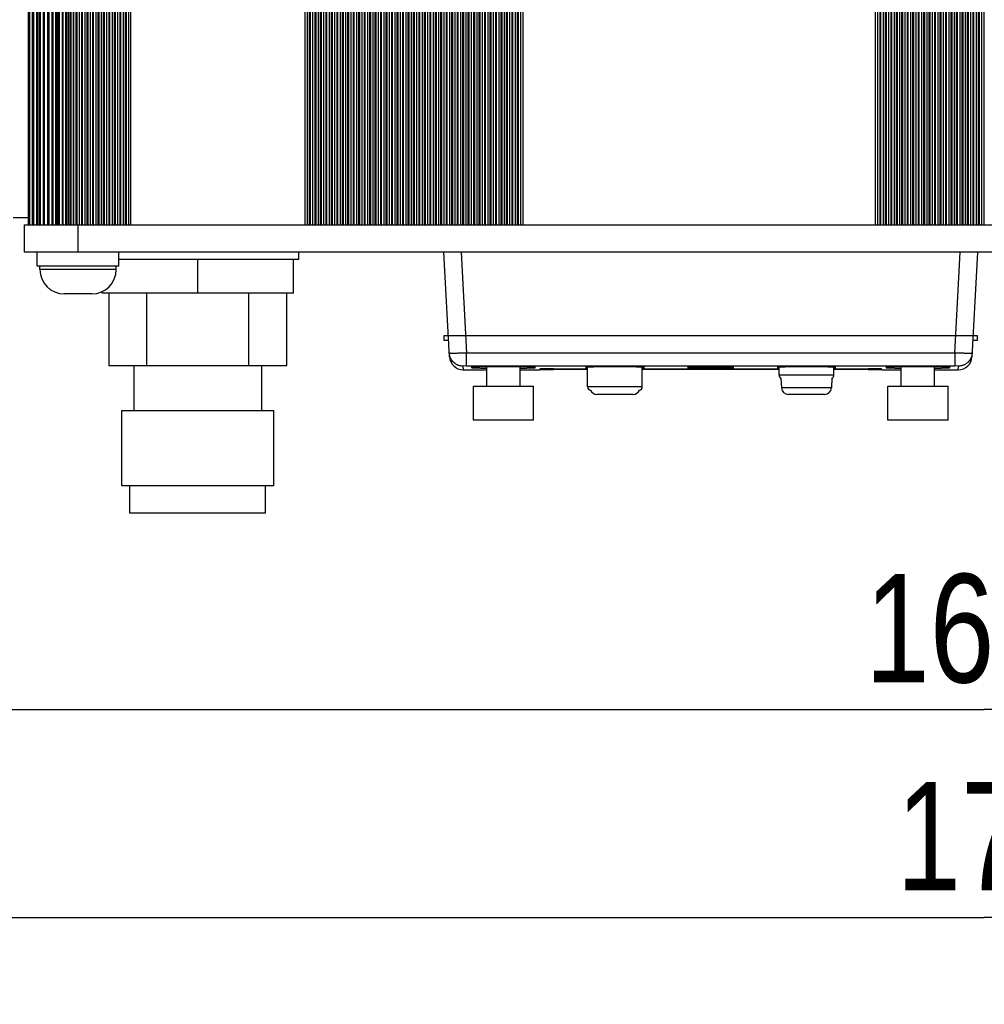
# Model space of a CAD drawing. Header units: inches. Extents: x 0 to 17, y 0 to 11.
# Tile 3 of 40: x 2.4 to 3.8, y 4.7 to 6.1. Entities that reach past the tile are written whole.
import ezdxf

# ---------------------------------------------------------------- set-up
doc = ezdxf.new("R2010")
doc.units = ezdxf.units.IN
doc.header["$LTSCALE"] = 0.935
doc.header["$MEASUREMENT"] = 0
doc.layers.get('0').update_dxf_attribs({"linetype": 'CONTINUOUS'})
doc.styles.get("Standard").update_dxf_attribs({"font": 'txt', "width": 0.8})
doc.dimstyles.new('DIMSTYLE_1', dxfattribs={"dimtxt": 0.15625, "dimasz": 0.1875, "dimexe": 0.125, "dimexo": 0.0625, "dimgap": 0.039062, "dimtad": 0, "dimtih": 1, "dimtoh": 1, "dimlfac": 2, "dimzin": 4, "dimdsep": 46, "dimtxsty": 'Standard', "dimblk": '_FILLED', "dimblk1": '_FILLED', "dimblk2": '_FILLED', "dimcen": 0.09, "dimazin": 1, "dimtfac": 1, "dimtofl": 0, "dimtmove": 0, "dimatfit": 3, "dimldrblk": '_FILLED', "dimfxl": 1, "dimtolj": 1, "dimtzin": 4, "dimarcsym": 0})

# ---------------------------------------------------------------- blocks, each defined once
blk = doc.blocks.new('_FILLED')
at = {"color": 0, "linetype": 'ByBlock'}
blk.add_solid([(0, 0), (-1, 0.1667), (-1, -0.1667)], dxfattribs=at)
blk = doc.blocks.new('*D3')
at = {"color": 7, "linetype": 'Continuous', "transparency": 16777216}
for p, q in [((2.3229, 7.859), (0.6052, 7.859)), ((0.7302, 7.859), (0.7302, 6.8256)), ((0.7302, 5.7921), (0.7302, 6.8256)), ((2.3229, 5.7921), (0.6052, 5.7921))]:
    blk.add_line(p, q, dxfattribs=at)
at = {"color": 7, "linetype": 'Continuous', "transparency": 16777216, "xscale": 0.1875, "yscale": 0.1875, "zscale": 0.1875}
for p, rotation in [((0.7302, 7.859), 90), ((0.7302, 5.7921), 270)]:
    blk.add_blockref('_FILLED', p, dxfattribs=dict(at, rotation=rotation))
at = {"color": 7, "linetype": 'Continuous', "transparency": 16777216, "insert": (0.5349, 6.8424), "char_height": 0.15625, "width": 0.375, "attachment_point": 2, "rotation": 90, "line_spacing_factor": 0.9}
blk.add_mtext('105', dxfattribs=at)
blk = doc.blocks.new('*D6')
at = {"color": 7, "linetype": 'Continuous', "transparency": 16777216}
for p, q in [((2.0705, 5.7788), (2.0705, 4.7091)), ((5.4642, 5.7788), (5.4642, 4.7091)), ((2.0705, 4.8341), (3.7673, 4.8341)), ((5.4642, 4.8341), (3.7673, 4.8341))]:
    blk.add_line(p, q, dxfattribs=at)
at = {"color": 7, "linetype": 'Continuous', "transparency": 16777216, "xscale": 0.1875, "yscale": 0.1875, "zscale": 0.1875, "rotation": 180}
blk.add_blockref('_FILLED', (2.0705, 4.8341), dxfattribs=at)
at = {"color": 7, "linetype": 'Continuous', "transparency": 16777216, "xscale": 0.1875, "yscale": 0.1875, "zscale": 0.1875}
blk.add_blockref('_FILLED', (5.4642, 4.8341), dxfattribs=at)
at = {"color": 7, "linetype": 'Continuous', "transparency": 16777216, "insert": (3.8499, 5.0294), "char_height": 0.15625, "width": 0.625, "attachment_point": 2, "line_spacing_factor": 0.9}
blk.add_mtext('172.4', dxfattribs=at)
blk = doc.blocks.new('*D7')
at = {"color": 7, "linetype": 'Continuous', "transparency": 16777216}
for p, q in [((2.1492, 5.9875), (2.1492, 5.0085)), ((5.3854, 5.9875), (5.3854, 5.0085)), ((2.1492, 5.1335), (3.7673, 5.1335)), ((5.3854, 5.1335), (3.7673, 5.1335))]:
    blk.add_line(p, q, dxfattribs=at)
at = {"color": 7, "linetype": 'Continuous', "transparency": 16777216, "xscale": 0.1875, "yscale": 0.1875, "zscale": 0.1875, "rotation": 180}
blk.add_blockref('_FILLED', (2.1492, 5.1335), dxfattribs=at)
at = {"color": 7, "linetype": 'Continuous', "transparency": 16777216, "xscale": 0.1875, "yscale": 0.1875, "zscale": 0.1875}
blk.add_blockref('_FILLED', (5.3854, 5.1335), dxfattribs=at)
at = {"color": 7, "linetype": 'Continuous', "transparency": 16777216, "insert": (3.805, 5.3288), "char_height": 0.15625, "width": 0.625, "attachment_point": 2, "line_spacing_factor": 0.9}
blk.add_mtext('164.4', dxfattribs=at)

msp = doc.modelspace()

# ---------------------------------------------------------------- linework, layer by layer
at = {"color": 7, "linetype": 'Continuous'}
for p, q in [((2.39135, 7.81966), (2.39135, 5.83147)), ((2.39297, 7.81966), (2.39297, 5.83147)), ((2.39305, 5.83147), (2.39305, 7.81966)), ((2.39323, 7.81966), (2.39323, 5.83147)), ((2.39747, 5.83147), (2.39747, 7.81966)), ((2.39836, 7.81966), (2.39836, 5.83147)), ((2.39873, 5.83147), (2.39873, 7.81966)), ((2.39908, 7.81966), (2.39908, 5.83147)), ((2.40383, 5.83147), (2.40383, 7.81966)), ((2.40491, 7.81966), (2.40491, 5.83147)), ((2.40722, 7.81966), (2.40722, 5.83147)), ((2.40806, 5.83147), (2.40806, 7.81966)), ((2.40857, 7.81966), (2.40857, 5.83147)), ((2.41356, 5.83147), (2.41356, 7.81966)), ((2.41448, 7.81966), (2.41448, 5.83147)), ((2.41907, 7.81966), (2.41907, 5.83147)), ((2.42052, 5.83147), (2.42052, 7.81966)), ((2.42116, 7.81966), (2.42116, 5.83147)), ((2.42611, 5.83147), (2.42611, 7.81966)), ((2.42682, 7.81966), (2.42682, 5.83147)), ((2.43144, 5.83147), (2.43144, 7.81966)), ((2.43238, 7.81966), (2.43238, 5.83147)), ((2.43322, 7.81966), (2.43322, 5.83147)), ((2.43541, 5.83147), (2.43541, 7.81966)), ((2.43613, 7.81966), (2.43613, 5.83147)), ((2.44076, 5.83147), (2.44076, 7.81966)), ((2.44122, 7.81966), (2.44122, 5.83147)), ((2.44548, 5.83147), (2.44548, 7.81966)), ((2.44651, 7.81966), (2.44651, 5.83147)), ((2.44886, 7.81966), (2.44886, 5.83147)), ((2.45187, 5.83147), (2.45187, 7.81966)), ((2.45265, 7.81966), (2.45265, 5.83147)), ((2.45669, 5.83147), (2.45669, 7.81966)), ((2.45687, 7.81966), (2.45687, 5.83147)), ((2.46052, 5.83147), (2.46052, 7.81966)), ((2.46148, 7.81966), (2.46148, 5.83147)), ((2.46493, 7.81966), (2.46493, 5.83147)), ((2.46847, 5.83147), (2.46847, 7.81966)), ((2.46926, 7.81966), (2.46926, 5.83147)), ((2.4728, 7.81966), (2.4728, 5.83147)), ((2.47635, 5.83147), (2.47635, 7.81966)), ((2.47713, 7.81966), (2.47713, 5.83147)), ((2.48068, 7.81966), (2.48068, 5.83147)), ((2.48422, 5.83147), (2.48422, 7.81966)), ((2.48501, 7.81966), (2.48501, 5.83147)), ((2.48855, 7.81966), (2.48855, 5.83147)), ((2.49209, 5.83147), (2.49209, 7.81966)), ((2.49288, 7.81966), (2.49288, 5.83147)), ((2.49642, 7.81966), (2.49642, 5.83147)), ((2.49997, 5.83147), (2.49997, 7.81966)), ((2.50076, 7.81966), (2.50076, 5.83147)), ((2.5043, 7.81966), (2.5043, 5.83147)), ((2.50784, 5.83147), (2.50784, 7.81966)), ((2.50863, 7.81966), (2.50863, 5.83147)), ((2.51217, 7.81966), (2.51217, 5.83147)), ((2.51572, 5.83147), (2.51572, 7.81966)), ((2.5165, 7.81966), (2.5165, 5.83147)), ((2.52005, 7.81966), (2.52005, 5.83147)), ((2.52359, 5.83147), (2.52359, 7.81966)), ((2.52438, 7.81966), (2.52438, 5.83147)), ((2.52792, 7.81966), (2.52792, 5.83147)), ((2.53146, 5.83147), (2.53146, 7.81966)), ((2.53225, 7.81966), (2.53225, 5.83147)), ((2.53579, 7.81966), (2.53579, 5.83147)), ((2.53934, 5.83147), (2.53934, 7.81966)), ((2.78938, 7.81966), (2.78938, 5.83147)), ((2.79292, 7.81966), (2.79292, 5.83147)), ((2.79647, 5.83147), (2.79647, 7.81966)), ((2.79725, 7.81966), (2.79725, 5.83147)), ((2.8008, 7.81966), (2.8008, 5.83147)), ((2.80434, 5.83147), (2.80434, 7.81966)), ((2.80513, 7.81966), (2.80513, 5.83147)), ((2.80867, 7.81966), (2.80867, 5.83147)), ((2.81222, 5.83147), (2.81222, 7.81966)), ((2.813, 7.81966), (2.813, 5.83147)), ((2.81655, 7.81966), (2.81655, 5.83147)), ((2.82009, 5.83147), (2.82009, 7.81966)), ((2.82088, 7.81966), (2.82088, 5.83147)), ((2.82442, 7.81966), (2.82442, 5.83147)), ((2.82796, 5.83147), (2.82796, 7.81966)), ((2.82875, 7.81966), (2.82875, 5.83147)), ((2.83229, 7.81966), (2.83229, 5.83147)), ((2.83584, 5.83147), (2.83584, 7.81966)), ((2.83662, 7.81966), (2.83662, 5.83147)), ((2.84017, 7.81966), (2.84017, 5.83147)), ((2.84371, 5.83147), (2.84371, 7.81966)), ((2.8445, 7.81966), (2.8445, 5.83147)), ((2.84804, 7.81966), (2.84804, 5.83147)), ((2.85159, 5.83147), (2.85159, 7.81966)), ((2.85237, 7.81966), (2.85237, 5.83147)), ((2.85592, 7.81966), (2.85592, 5.83147)), ((2.85946, 5.83147), (2.85946, 7.81966)), ((2.86025, 7.81966), (2.86025, 5.83147)), ((2.86379, 7.81966), (2.86379, 5.83147)), ((2.86733, 5.83147), (2.86733, 7.81966)), ((2.86812, 7.81966), (2.86812, 5.83147)), ((2.87166, 7.81966), (2.87166, 5.83147)), ((2.87521, 5.83147), (2.87521, 7.81966)), ((2.87599, 7.81966), (2.87599, 5.83147)), ((2.87954, 7.81966), (2.87954, 5.83147)), ((2.88308, 5.83147), (2.88308, 7.81966)), ((2.88387, 7.81966), (2.88387, 5.83147)), ((2.88741, 7.81966), (2.88741, 5.83147)), ((2.89096, 5.83147), (2.89096, 7.81966)), ((2.89174, 7.81966), (2.89174, 5.83147)), ((2.89529, 7.81966), (2.89529, 5.83147)), ((2.89883, 5.83147), (2.89883, 7.81966)), ((2.89962, 7.81966), (2.89962, 5.83147)), ((2.90316, 7.81966), (2.90316, 5.83147)), ((2.9067, 5.83147), (2.9067, 7.81966)), ((2.90749, 7.81966), (2.90749, 5.83147)), ((2.91103, 7.81966), (2.91103, 5.83147)), ((2.91458, 5.83147), (2.91458, 7.81966)), ((2.91536, 7.81966), (2.91536, 5.83147)), ((2.91891, 7.81966), (2.91891, 5.83147)), ((2.92245, 5.83147), (2.92245, 7.81966)), ((2.92324, 7.81966), (2.92324, 5.83147)), ((2.92678, 7.81966), (2.92678, 5.83147)), ((2.93033, 5.83147), (2.93033, 7.81966)), ((2.93111, 7.81966), (2.93111, 5.83147)), ((2.93466, 7.81966), (2.93466, 5.83147)), ((2.9382, 5.83147), (2.9382, 7.81966)), ((2.93899, 7.81966), (2.93899, 5.83147)), ((2.94253, 7.81966), (2.94253, 5.83147)), ((2.94607, 5.83147), (2.94607, 7.81966)), ((2.94686, 7.81966), (2.94686, 5.83147)), ((2.9504, 7.81966), (2.9504, 5.83147)), ((2.95395, 5.83147), (2.95395, 7.81966)), ((2.95473, 7.81966), (2.95473, 5.83147)), ((2.95828, 7.81966), (2.95828, 5.83147)), ((2.96182, 5.83147), (2.96182, 7.81966)), ((2.96261, 7.81966), (2.96261, 5.83147)), ((2.96615, 7.81966), (2.96615, 5.83147)), ((2.9697, 5.83147), (2.9697, 7.81966)), ((2.97048, 7.81966), (2.97048, 5.83147)), ((2.97403, 7.81966), (2.97403, 5.83147)), ((2.97757, 5.83147), (2.97757, 7.81966)), ((2.97836, 7.81966), (2.97836, 5.83147)), ((2.9819, 7.81966), (2.9819, 5.83147)), ((2.98544, 5.83147), (2.98544, 7.81966)), ((2.98623, 7.81966), (2.98623, 5.83147)), ((2.98977, 7.81966), (2.98977, 5.83147)), ((2.99332, 5.83147), (2.99332, 7.81966)), ((2.9941, 7.81966), (2.9941, 5.83147)), ((2.99765, 7.81966), (2.99765, 5.83147)), ((3.00119, 5.83147), (3.00119, 7.81966)), ((3.00198, 7.81966), (3.00198, 5.83147)), ((3.00552, 7.81966), (3.00552, 5.83147)), ((3.00907, 5.83147), (3.00907, 7.81966)), ((3.00985, 7.81966), (3.00985, 5.83147)), ((3.0134, 7.81966), (3.0134, 5.83147)), ((3.01694, 5.83147), (3.01694, 7.81966)), ((3.01773, 7.81966), (3.01773, 5.83147)), ((3.02127, 7.81966), (3.02127, 5.83147)), ((3.02481, 5.83147), (3.02481, 7.81966)), ((3.0256, 7.81966), (3.0256, 5.83147)), ((3.02914, 7.81966), (3.02914, 5.83147)), ((3.03269, 5.83147), (3.03269, 7.81966)), ((3.03347, 7.81966), (3.03347, 5.83147)), ((3.03702, 7.81966), (3.03702, 5.83147)), ((3.04056, 5.83147), (3.04056, 7.81966)), ((3.04135, 7.81966), (3.04135, 5.83147)), ((3.04489, 7.81966), (3.04489, 5.83147)), ((3.04844, 5.83147), (3.04844, 7.81966)), ((3.04922, 7.81966), (3.04922, 5.83147)), ((3.05277, 7.81966), (3.05277, 5.83147)), ((3.05631, 5.83147), (3.05631, 7.81966)), ((3.0571, 7.81966), (3.0571, 5.83147)), ((3.06064, 7.81966), (3.06064, 5.83147)), ((3.06418, 5.83147), (3.06418, 7.81966)), ((3.06497, 7.81966), (3.06497, 5.83147)), ((3.06851, 7.81966), (3.06851, 5.83147)), ((3.07206, 5.83147), (3.07206, 7.81966)), ((3.07285, 7.81966), (3.07285, 5.83147)), ((3.07639, 7.81966), (3.07639, 5.83147)), ((3.07993, 5.83147), (3.07993, 7.81966)), ((3.08072, 7.81966), (3.08072, 5.83147)), ((3.08426, 7.81966), (3.08426, 5.83147)), ((3.08781, 5.83147), (3.08781, 7.81966)), ((3.08859, 7.81966), (3.08859, 5.83147)), ((3.09214, 7.81966), (3.09214, 5.83147)), ((3.09568, 5.83147), (3.09568, 7.81966)), ((3.09647, 7.81966), (3.09647, 5.83147)), ((3.10001, 7.81966), (3.10001, 5.83147)), ((3.10355, 5.83147), (3.10355, 7.81966)), ((3.61025, 7.81966), (3.61025, 5.83147)), ((3.61379, 7.81966), (3.61379, 5.83147)), ((3.61733, 5.83147), (3.61733, 7.81966)), ((3.61812, 7.81966), (3.61812, 5.83147)), ((3.62166, 7.81966), (3.62166, 5.83147)), ((3.62521, 5.83147), (3.62521, 7.81966)), ((3.62599, 7.81966), (3.62599, 5.83147)), ((3.62954, 7.81966), (3.62954, 5.83147)), ((3.63308, 5.83147), (3.63308, 7.81966)), ((3.63387, 7.81966), (3.63387, 5.83147)), ((3.63741, 7.81966), (3.63741, 5.83147)), ((3.64096, 5.83147), (3.64096, 7.81966)), ((3.64174, 7.81966), (3.64174, 5.83147)), ((3.64529, 7.81966), (3.64529, 5.83147)), ((3.64883, 5.83147), (3.64883, 7.81966)), ((3.64962, 7.81966), (3.64962, 5.83147)), ((3.65316, 7.81966), (3.65316, 5.83147)), ((3.6567, 5.83147), (3.6567, 7.81966)), ((3.65749, 7.81966), (3.65749, 5.83147)), ((3.66103, 7.81966), (3.66103, 5.83147)), ((3.66458, 5.83147), (3.66458, 7.81966)), ((3.66536, 7.81966), (3.66536, 5.83147)), ((3.66891, 7.81966), (3.66891, 5.83147)), ((3.67245, 5.83147), (3.67245, 7.81966)), ((3.67324, 7.81966), (3.67324, 5.83147)), ((3.67678, 7.81966), (3.67678, 5.83147)), ((3.68033, 5.83147), (3.68033, 7.81966)), ((3.68111, 7.81966), (3.68111, 5.83147)), ((3.68466, 7.81966), (3.68466, 5.83147)), ((3.6882, 5.83147), (3.6882, 7.81966)), ((3.68899, 7.81966), (3.68899, 5.83147)), ((3.69253, 7.81966), (3.69253, 5.83147)), ((3.69607, 5.83147), (3.69607, 7.81966)), ((3.69686, 7.81966), (3.69686, 5.83147)), ((3.7004, 7.81966), (3.7004, 5.83147)), ((3.70395, 5.83147), (3.70395, 7.81966)), ((3.70473, 7.81966), (3.70473, 5.83147)), ((3.70828, 7.81966), (3.70828, 5.83147)), ((3.71182, 5.83147), (3.71182, 7.81966)), ((3.71261, 7.81966), (3.71261, 5.83147)), ((3.71615, 7.81966), (3.71615, 5.83147)), ((3.7197, 5.83147), (3.7197, 7.81966)), ((3.72048, 7.81966), (3.72048, 5.83147)), ((3.72403, 7.81966), (3.72403, 5.83147)), ((3.72757, 5.83147), (3.72757, 7.81966)), ((3.72836, 7.81966), (3.72836, 5.83147)), ((3.7319, 7.81966), (3.7319, 5.83147)), ((3.73544, 5.83147), (3.73544, 7.81966)), ((3.73623, 7.81966), (3.73623, 5.83147)), ((3.73977, 7.81966), (3.73977, 5.83147)), ((3.74332, 5.83147), (3.74332, 7.81966)), ((3.7441, 7.81966), (3.7441, 5.83147)), ((3.74765, 7.81966), (3.74765, 5.83147)), ((3.75119, 5.83147), (3.75119, 7.81966)), ((3.75198, 7.81966), (3.75198, 5.83147)), ((3.75552, 7.81966), (3.75552, 5.83147)), ((3.75907, 5.83147), (3.75907, 7.81966)), ((3.75985, 7.81966), (3.75985, 5.83147)), ((3.7634, 7.81966), (3.7634, 5.83147)), ((3.76694, 5.83147), (3.76694, 7.81966)), ((2.39135, 5.84132), (2.3697, 5.84132)), ((2.38544, 5.83147), (2.38544, 5.7921)), ((2.38544, 5.83147), (5.14922, 5.83147)), ((2.4632, 5.7921), (2.4632, 5.83147)), ((5.14922, 5.7921), (2.38544, 5.7921)), ((2.40454, 5.7721), (2.40454, 5.7921)), ((2.52186, 5.7721), (2.52186, 5.7921)), ((2.78113, 5.7821), (2.78113, 5.7921)), ((2.99767, 5.64147), (2.98977, 5.7921)), ((3.01474, 5.7921), (3.02235, 5.64686)), ((3.72491, 5.64686), (3.73252, 5.7921)), ((3.75749, 5.7921), (3.7496, 5.64147)), ((2.52186, 5.7721), (2.40454, 5.7721)), ((2.40833, 5.7671), (2.40833, 5.7721)), ((2.51807, 5.7671), (2.51807, 5.7721)), ((2.52186, 5.7821), (2.78113, 5.7821)), ((2.63544, 5.73289), (2.63544, 5.7821)), ((2.77324, 5.73289), (2.77324, 5.7821)), ((2.51807, 5.7671), (2.40833, 5.7671)), ((2.48307, 5.7321), (2.44333, 5.7321)), ((2.49765, 5.73289), (2.49765, 5.73543)), ((2.77324, 5.73289), (2.49765, 5.73289)), ((2.50729, 5.73289), (2.50729, 5.62891)), ((2.56232, 5.62891), (2.56232, 5.73289)), ((2.70857, 5.73289), (2.70857, 5.62891)), ((2.7636, 5.62891), (2.7636, 5.73289)), ((3.75749, 5.67153), (2.98977, 5.67153)), ((2.98977, 5.67153), (2.98977, 5.66531)), ((3.75749, 5.66531), (3.75749, 5.67153)), ((2.98977, 5.66531), (2.99642, 5.66531)), ((3.75085, 5.66531), (3.75749, 5.66531)), ((2.99799, 5.64284), (2.99739, 5.6467)), ((2.99833, 5.64165), (2.99799, 5.64284)), ((3.72491, 5.64686), (3.02235, 5.64686)), ((3.02235, 5.62821), (3.02235, 5.64686)), ((3.72491, 5.64686), (3.72491, 5.62821)), ((3.74928, 5.64284), (3.74899, 5.64182)), ((3.74987, 5.6467), (3.74928, 5.64284)), ((2.50729, 5.62891), (2.7636, 5.62891)), ((2.54349, 5.62891), (2.54349, 5.56395)), ((2.7274, 5.62891), (2.7274, 5.56395)), ((3.02235, 5.62821), (3.01705, 5.62805)), ((3.01705, 5.62805), (3.01733, 5.62281)), ((3.01733, 5.62281), (3.05149, 5.62281)), ((3.02235, 5.62821), (3.72491, 5.62821)), ((3.05149, 5.59939), (3.05149, 5.62701)), ((3.09932, 5.59939), (3.09932, 5.62701)), ((3.09932, 5.62281), (3.12757, 5.62281)), ((3.12824, 5.62393), (3.12757, 5.62386)), ((3.12757, 5.62386), (3.12757, 5.62281)), ((3.12757, 5.62314), (3.12824, 5.62318)), ((3.14725, 5.62414), (3.12824, 5.62393)), ((3.12824, 5.62318), (3.14725, 5.62331)), ((3.14725, 5.62414), (3.19647, 5.62414)), ((3.14725, 5.62331), (3.14725, 5.62414)), ((3.19647, 5.62331), (3.14725, 5.62331)), ((3.19351, 5.62603), (3.19624, 5.62569)), ((3.19647, 5.59828), (3.19647, 5.62638)), ((3.27521, 5.59828), (3.27521, 5.62638)), ((3.27521, 5.62414), (3.47206, 5.62414)), ((3.47206, 5.62331), (3.27521, 5.62331)), ((3.27545, 5.62569), (3.27816, 5.62603)), ((3.34403, 5.6264), (3.34017, 5.62603)), ((3.34017, 5.62603), (3.34397, 5.62568)), ((3.3441, 5.62602), (3.3441, 5.6264)), ((3.40316, 5.62602), (3.40316, 5.6264)), ((3.40324, 5.62567), (3.4071, 5.62603)), ((3.4071, 5.62603), (3.40329, 5.6264)), ((3.4691, 5.62603), (3.47183, 5.62569)), ((3.47206, 5.61501), (3.47206, 5.62638)), ((3.5508, 5.61501), (3.47206, 5.61501)), ((3.5508, 5.61501), (3.5508, 5.62638)), ((3.5508, 5.62414), (3.60001, 5.62414)), ((3.60001, 5.62331), (3.5508, 5.62331)), ((3.55104, 5.62569), (3.55375, 5.62603)), ((3.60001, 5.62414), (3.60001, 5.62331)), ((3.61902, 5.62393), (3.60001, 5.62414)), ((3.60001, 5.62331), (3.61902, 5.62318)), ((3.6197, 5.62386), (3.61902, 5.62393)), ((3.61902, 5.62318), (3.6197, 5.62314)), ((3.6197, 5.62281), (3.6197, 5.62386)), ((3.6197, 5.62281), (3.64794, 5.62281)), ((3.64794, 5.59939), (3.64794, 5.62701)), ((3.69578, 5.59939), (3.69578, 5.62701)), ((3.69578, 5.62281), (3.72994, 5.62281)), ((3.73021, 5.62805), (3.72491, 5.62821)), ((3.72994, 5.62281), (3.73021, 5.62805)), ((3.47476, 5.61059), (3.47549, 5.59671)), ((3.54809, 5.61059), (3.54737, 5.59671)), ((3.0321, 5.59939), (3.11871, 5.59939)), ((3.0321, 5.55017), (3.0321, 5.59939)), ((3.11871, 5.55017), (3.11871, 5.59939)), ((3.27521, 5.59828), (3.19647, 5.59828)), ((3.26195, 5.58738), (3.20973, 5.58738)), ((3.54737, 5.59671), (3.47549, 5.59671)), ((3.53754, 5.58738), (3.48532, 5.58738)), ((3.62855, 5.59939), (3.71517, 5.59939)), ((3.62855, 5.55017), (3.62855, 5.59939)), ((3.71517, 5.55017), (3.71517, 5.59939)), ((2.52607, 5.45569), (2.52607, 5.56395)), ((2.52607, 5.56395), (2.74482, 5.56395)), ((2.74482, 5.45569), (2.74482, 5.56395)), ((3.11871, 5.55017), (3.0321, 5.55017)), ((3.71517, 5.55017), (3.62855, 5.55017)), ((2.74482, 5.45569), (2.52607, 5.45569)), ((2.53786, 5.41632), (2.53786, 5.45569)), ((2.73303, 5.41632), (2.73303, 5.45569)), ((2.73303, 5.41632), (2.53786, 5.41632))]:
    msp.add_line(p, q, dxfattribs=at)
for centre, radius, start, end in [((2.44333, 5.7671), 0.035, 180, 270), ((2.48307, 5.7671), 0.035, 270, 360), ((3.01733, 5.6425), 0.01969, 183.00001, 270), ((3.72994, 5.6425), 0.01969, 270, 356.99999), ((3.47706, 5.61501), 0.005, 180, 242.56816), ((3.5458, 5.61501), 0.005, 297.43162, 360), ((3.20147, 5.59828), 0.005, 180, 261.57942), ((3.20973, 5.59722), 0.00984, 203.23643, 270), ((3.26195, 5.59722), 0.00984, 270, 336.7638), ((3.27021, 5.59828), 0.005, 278.4209, 360), ((3.48532, 5.59722), 0.00984, 183, 270), ((3.53754, 5.59722), 0.00984, 270, 357)]:
    msp.add_arc(centre, radius, start, end, dxfattribs=at)
for points, knots in [([(3.02235, 5.64686), (3.02073, 5.64679), (3.01755, 5.64667), (3.01363, 5.64655), (3.01064, 5.64647), (3.00854, 5.64643), (3.00658, 5.6464), (3.00478, 5.64638), (3.00314, 5.64637), (3.00168, 5.64638), (3.00043, 5.6464), (2.99938, 5.64643), (2.99865, 5.64647), (2.99817, 5.64651), (2.9979, 5.64654), (2.99771, 5.64657), (2.99759, 5.6466), (2.99752, 5.64662), (2.99747, 5.64664), (2.99742, 5.64666), (2.9974, 5.64668), (2.99739, 5.6467)], [0, 0, 0, 0, 0.1946167, 0.381853, 0.4703271, 0.5542706, 0.6328997, 0.7054554, 0.7712114, 0.829569, 0.8799641, 0.9219128, 0.9550577, 0.9682257, 0.9790846, 0.9876312, 0.9910412, 0.9938809, 0.9961599, 0.9978995, 1, 1, 1, 1]), ([(3.74987, 5.6467), (3.74987, 5.64668), (3.74984, 5.64666), (3.7498, 5.64664), (3.74974, 5.64662), (3.74967, 5.6466), (3.74955, 5.64657), (3.74936, 5.64654), (3.74909, 5.64651), (3.74862, 5.64647), (3.74788, 5.64643), (3.74684, 5.6464), (3.74558, 5.64638), (3.74413, 5.64637), (3.74249, 5.64638), (3.74068, 5.6464), (3.73872, 5.64643), (3.73663, 5.64647), (3.73363, 5.64655), (3.72971, 5.64667), (3.72653, 5.64679), (3.72491, 5.64686)], [0, 0, 0, 0, 0.0021016, 0.0038414, 0.0061206, 0.0089604, 0.0123704, 0.020917, 0.0317757, 0.0449438, 0.0780886, 0.1200373, 0.1704323, 0.2287898, 0.2945456, 0.3671011, 0.44573, 0.5296734, 0.6181473, 0.8053835, 1, 1, 1, 1]), ([(3.01705, 5.62805), (3.0161, 5.62805), (3.01416, 5.6282), (3.01175, 5.62873), (3.00984, 5.6294), (3.00841, 5.63003), (3.00702, 5.63078), (3.00524, 5.63193), (3.00318, 5.63364), (3.0011, 5.63607), (2.99971, 5.63832), (2.99884, 5.64021), (2.99849, 5.64117), (2.99833, 5.64165)], [0, 0, 0, 0, 0.1152351, 0.2358224, 0.2978698, 0.36095, 0.4248383, 0.4892825, 0.6188245, 0.7482075, 0.875858, 0.9384715, 1, 1, 1, 1]), ([(3.74899, 5.64182), (3.74884, 5.64134), (3.74849, 5.64037), (3.74763, 5.63846), (3.74625, 5.63619), (3.74452, 5.63414), (3.74293, 5.63268), (3.74166, 5.6317), (3.74031, 5.63082), (3.73891, 5.63006), (3.73748, 5.62942), (3.73555, 5.62874), (3.73313, 5.6282), (3.73117, 5.62805), (3.73021, 5.62805)], [0, 0, 0, 0, 0.0614062, 0.1239128, 0.2514397, 0.3807953, 0.4456896, 0.5104735, 0.5749467, 0.6388727, 0.701996, 0.7640851, 0.8847342, 1, 1, 1, 1]), ([(3.12166, 5.62603), (3.12166, 5.62604), (3.12165, 5.62605), (3.12163, 5.62607), (3.12159, 5.62609), (3.12153, 5.62611), (3.12143, 5.62614), (3.12131, 5.62616), (3.12109, 5.6262), (3.12074, 5.62625), (3.12024, 5.6263), (3.11964, 5.62635), (3.11893, 5.6264), (3.11811, 5.62646), (3.11719, 5.62651), (3.11577, 5.62658), (3.11375, 5.62666), (3.11105, 5.62675), (3.10801, 5.62684), (3.10466, 5.62692), (3.10103, 5.62699), (3.09714, 5.62705), (3.09305, 5.6271), (3.08879, 5.62715), (3.08289, 5.62719), (3.0754, 5.62721), (3.06792, 5.62719), (3.06202, 5.62715), (3.05776, 5.6271), (3.05367, 5.62705), (3.04978, 5.62699), (3.04615, 5.62692), (3.0428, 5.62684), (3.03976, 5.62675), (3.03706, 5.62666), (3.03504, 5.62658), (3.03362, 5.62651), (3.0327, 5.62646), (3.03188, 5.6264), (3.03117, 5.62635), (3.03057, 5.6263), (3.03007, 5.62625), (3.02972, 5.6262), (3.0295, 5.62616), (3.02938, 5.62614), (3.02928, 5.62611), (3.02921, 5.62609), (3.02918, 5.62607), (3.02916, 5.62605), (3.02914, 5.62604), (3.02914, 5.62603)], [0, 0, 0, 0, 0.0003234, 0.0005603, 0.0008605, 0.0016662, 0.002757, 0.0041382, 0.0058118, 0.0100387, 0.0154378, 0.0219999, 0.0297076, 0.0385427, 0.0484863, 0.0595182, 0.08473, 0.1139313, 0.1468505, 0.1831639, 0.2225317, 0.2645689, 0.3088737, 0.3550193, 0.4025604, 0.499994, 0.5974269, 0.6449683, 0.6911149, 0.7354202, 0.7774581, 0.8168264, 0.8531414, 0.8860624, 0.9152648, 0.9404781, 0.9515104, 0.9614546, 0.9702904, 0.9779989, 0.9845617, 0.9899612, 0.9941882, 0.9958619, 0.9972431, 0.9983339, 0.9991395, 0.9994398, 0.9996766, 1, 1, 1, 1]), ([(3.02914, 5.62603), (3.02914, 5.62601), (3.02917, 5.62599), (3.0292, 5.62597), (3.02924, 5.62596), (3.0293, 5.62594), (3.02939, 5.62592), (3.02962, 5.62587), (3.03005, 5.62581), (3.03071, 5.62575), (3.03155, 5.62569), (3.03257, 5.62563), (3.03376, 5.62557), (3.03513, 5.62552), (3.03666, 5.62546), (3.03834, 5.62541), (3.04018, 5.62536), (3.04292, 5.6253), (3.04665, 5.62523), (3.04972, 5.62519), (3.05134, 5.62517)], [0, 0, 0, 0, 0.0018779, 0.0034164, 0.0054316, 0.0079445, 0.0109653, 0.0185484, 0.039929, 0.0696041, 0.1074818, 0.1533997, 0.2071867, 0.268649, 0.3375167, 0.4135023, 0.4963154, 0.5856192, 0.7821748, 1, 1, 1, 1]), ([(3.09947, 5.62517), (3.10109, 5.62519), (3.10416, 5.62523), (3.10789, 5.6253), (3.11063, 5.62536), (3.11247, 5.62541), (3.11415, 5.62546), (3.11568, 5.62552), (3.11705, 5.62557), (3.11824, 5.62563), (3.11926, 5.62569), (3.1201, 5.62575), (3.12075, 5.62581), (3.12119, 5.62587), (3.12142, 5.62592), (3.12151, 5.62594), (3.12157, 5.62596), (3.12161, 5.62597), (3.12164, 5.62599), (3.12166, 5.62601), (3.12166, 5.62603)], [0, 0, 0, 0, 0.2178213, 0.4143772, 0.5036822, 0.5864945, 0.6624804, 0.7313489, 0.7928107, 0.8465977, 0.8925174, 0.9303972, 0.9600729, 0.9814529, 0.9890356, 0.9920561, 0.9945688, 0.9965838, 0.9981222, 1, 1, 1, 1]), ([(3.27816, 5.62603), (3.27816, 5.62604), (3.27815, 5.62605), (3.27813, 5.62606), (3.2781, 5.62608), (3.27804, 5.6261), (3.27795, 5.62613), (3.27783, 5.62615), (3.27763, 5.62619), (3.27731, 5.62623), (3.27686, 5.62628), (3.27631, 5.62632), (3.27565, 5.62637), (3.27491, 5.62642), (3.27407, 5.62647), (3.27276, 5.62653), (3.27092, 5.62661), (3.26845, 5.62669), (3.26567, 5.62677), (3.2626, 5.62684), (3.25928, 5.6269), (3.25573, 5.62696), (3.25198, 5.62701), (3.24809, 5.62704), (3.24269, 5.62708), (3.23584, 5.6271), (3.22899, 5.62708), (3.22359, 5.62704), (3.21969, 5.62701), (3.21595, 5.62696), (3.2124, 5.6269), (3.20907, 5.62684), (3.206, 5.62677), (3.20322, 5.62669), (3.20076, 5.62661), (3.19891, 5.62653), (3.19761, 5.62647), (3.19677, 5.62642), (3.19602, 5.62637), (3.19537, 5.62632), (3.19481, 5.62628), (3.19436, 5.62623), (3.19404, 5.62619), (3.19384, 5.62615), (3.19373, 5.62613), (3.19364, 5.6261), (3.19358, 5.62608), (3.19354, 5.62606), (3.19352, 5.62605), (3.19351, 5.62604), (3.19351, 5.62603)], [0, 0, 0, 0, 0.0003234, 0.0005602, 0.0008604, 0.001666, 0.0027567, 0.0041378, 0.0058114, 0.010038, 0.0154371, 0.021999, 0.0297065, 0.0385414, 0.048485, 0.0595168, 0.0847285, 0.1139297, 0.1468489, 0.1831623, 0.22253, 0.2645671, 0.308872, 0.3550178, 0.4025591, 0.4999931, 0.5974267, 0.644968, 0.6911145, 0.7354196, 0.7774574, 0.8168257, 0.8531409, 0.8860623, 0.9152651, 0.9404786, 0.9515109, 0.9614551, 0.9702909, 0.9779995, 0.9845622, 0.9899617, 0.9941886, 0.9958622, 0.9972433, 0.998334, 0.9991396, 0.9994398, 0.9996766, 1, 1, 1, 1]), ([(3.34407, 5.62567), (3.34487, 5.62564), (3.34662, 5.62558), (3.35073, 5.62547), (3.3568, 5.62538), (3.36489, 5.62531), (3.37362, 5.62529), (3.38235, 5.62531), (3.39045, 5.62538), (3.39652, 5.62547), (3.40063, 5.62558), (3.40239, 5.62564), (3.40318, 5.62567)], [0, 0, 0, 0, 0.0403947, 0.0891768, 0.2082432, 0.3485543, 0.4998974, 0.6512554, 0.791607, 0.9107395, 0.9595617, 1, 1, 1, 1]), ([(3.40319, 5.6264), (3.4024, 5.62644), (3.40064, 5.62651), (3.39654, 5.62663), (3.39047, 5.62675), (3.38237, 5.62684), (3.37364, 5.62687), (3.36491, 5.62684), (3.35681, 5.62675), (3.35074, 5.62663), (3.34663, 5.62651), (3.34488, 5.62644), (3.34408, 5.6264)], [0, 0, 0, 0, 0.0403932, 0.0891739, 0.2082382, 0.3485501, 0.4998966, 0.6512582, 0.7916108, 0.9107417, 0.9595628, 1, 1, 1, 1]), ([(3.40316, 5.62603), (3.40316, 5.62603), (3.40315, 5.62605), (3.40312, 5.62606), (3.40307, 5.62608), (3.40301, 5.6261), (3.40293, 5.62611), (3.40279, 5.62614), (3.40257, 5.62617), (3.40225, 5.6262), (3.40187, 5.62623), (3.40141, 5.62627), (3.40089, 5.6263), (3.40031, 5.62633), (3.3994, 5.62637), (3.39811, 5.62643), (3.39639, 5.62648), (3.39445, 5.62654), (3.39231, 5.62658), (3.38999, 5.62663), (3.38751, 5.62667), (3.3849, 5.6267), (3.38218, 5.62672), (3.37841, 5.62675), (3.37363, 5.62676), (3.36885, 5.62675), (3.36509, 5.62672), (3.36237, 5.6267), (3.35976, 5.62667), (3.35728, 5.62663), (3.35496, 5.62658), (3.35282, 5.62654), (3.35088, 5.62648), (3.34916, 5.62643), (3.34787, 5.62637), (3.34696, 5.62633), (3.34637, 5.6263), (3.34585, 5.62627), (3.3454, 5.62623), (3.34501, 5.6262), (3.34469, 5.62617), (3.34447, 5.62614), (3.34433, 5.62611), (3.34425, 5.6261), (3.34419, 5.62608), (3.34415, 5.62606), (3.34412, 5.62605), (3.34411, 5.62603), (3.34411, 5.62603)], [0, 0, 0, 0, 0.000323, 0.0008572, 0.0016608, 0.002749, 0.004127, 0.0057972, 0.0100165, 0.0154081, 0.0219662, 0.0296733, 0.0385089, 0.0484523, 0.0594826, 0.0846995, 0.1139052, 0.1468285, 0.1831514, 0.2225213, 0.2645673, 0.3088766, 0.3550276, 0.4025745, 0.5000129, 0.5974502, 0.6449961, 0.6911454, 0.7354536, 0.7774983, 0.8168669, 0.8531892, 0.8861108, 0.9153153, 0.9405301, 0.9515588, 0.9615008, 0.9703348, 0.9780403, 0.9845968, 0.9899868, 0.9942047, 0.9958743, 0.9972519, 0.9983397, 0.999143, 0.999677, 1, 1, 1, 1]), ([(3.34411, 5.62603), (3.34411, 5.62602), (3.34412, 5.62601), (3.34415, 5.62599), (3.34419, 5.62597), (3.34425, 5.62596), (3.34433, 5.62594), (3.34447, 5.62592), (3.3447, 5.62589), (3.34501, 5.62586), (3.3454, 5.62583), (3.34585, 5.6258), (3.34637, 5.62577), (3.34696, 5.62574), (3.34787, 5.6257), (3.34916, 5.62565), (3.35088, 5.6256), (3.35282, 5.62556), (3.35496, 5.62551), (3.35728, 5.62548), (3.35976, 5.62545), (3.36237, 5.62542), (3.36509, 5.6254), (3.36886, 5.62538), (3.37363, 5.62537), (3.37841, 5.62538), (3.38218, 5.6254), (3.3849, 5.62542), (3.38751, 5.62545), (3.38999, 5.62548), (3.39231, 5.62551), (3.39445, 5.62556), (3.39639, 5.6256), (3.39811, 5.62565), (3.3994, 5.6257), (3.4003, 5.62574), (3.40089, 5.62577), (3.40141, 5.6258), (3.40187, 5.62583), (3.40225, 5.62586), (3.40257, 5.62589), (3.40279, 5.62592), (3.40293, 5.62594), (3.40301, 5.62596), (3.40307, 5.62597), (3.40312, 5.62599), (3.40315, 5.62601), (3.40316, 5.62602), (3.40316, 5.62603)], [0, 0, 0, 0, 0.0003224, 0.0008558, 0.0016588, 0.0027465, 0.0041243, 0.0057944, 0.0100138, 0.0154057, 0.0219641, 0.0296712, 0.0385069, 0.0484503, 0.0594805, 0.0846973, 0.1139029, 0.1468261, 0.183149, 0.222519, 0.2645652, 0.3088748, 0.3550261, 0.4025735, 0.5000129, 0.5974513, 0.6449976, 0.6911473, 0.7354558, 0.7775006, 0.8168692, 0.8531915, 0.8861131, 0.9153175, 0.9405322, 0.9515609, 0.9615028, 0.9703369, 0.9780425, 0.9845992, 0.9899895, 0.9942076, 0.995877, 0.9972544, 0.9983417, 0.9991444, 0.9996776, 1, 1, 1, 1]), ([(3.55375, 5.62603), (3.55375, 5.62604), (3.55374, 5.62605), (3.55372, 5.62606), (3.55369, 5.62608), (3.55363, 5.6261), (3.55354, 5.62613), (3.55342, 5.62615), (3.55322, 5.62619), (3.5529, 5.62623), (3.55245, 5.62628), (3.5519, 5.62632), (3.55125, 5.62637), (3.5505, 5.62642), (3.54966, 5.62647), (3.54835, 5.62653), (3.54651, 5.62661), (3.54404, 5.62669), (3.54126, 5.62677), (3.53819, 5.62684), (3.53487, 5.6269), (3.53132, 5.62696), (3.52757, 5.62701), (3.52368, 5.62704), (3.51828, 5.62708), (3.51143, 5.6271), (3.50458, 5.62708), (3.49918, 5.62704), (3.49528, 5.62701), (3.49154, 5.62696), (3.48799, 5.6269), (3.48466, 5.62684), (3.4816, 5.62677), (3.47882, 5.62669), (3.47635, 5.62661), (3.4745, 5.62653), (3.4732, 5.62647), (3.47236, 5.62642), (3.47161, 5.62637), (3.47096, 5.62632), (3.47041, 5.62628), (3.46995, 5.62623), (3.46963, 5.62619), (3.46943, 5.62615), (3.46932, 5.62613), (3.46923, 5.6261), (3.46917, 5.62608), (3.46913, 5.62606), (3.46912, 5.62605), (3.4691, 5.62604), (3.4691, 5.62603)], [0, 0, 0, 0, 0.0003234, 0.0005602, 0.0008604, 0.001666, 0.0027567, 0.0041378, 0.0058114, 0.010038, 0.0154371, 0.021999, 0.0297065, 0.0385414, 0.048485, 0.0595168, 0.0847285, 0.1139297, 0.1468489, 0.1831623, 0.22253, 0.2645671, 0.308872, 0.3550178, 0.4025591, 0.4999931, 0.5974267, 0.644968, 0.6911145, 0.7354196, 0.7774574, 0.8168257, 0.8531409, 0.8860623, 0.9152651, 0.9404786, 0.9515109, 0.9614551, 0.9702909, 0.9779995, 0.9845622, 0.9899617, 0.9941886, 0.9958622, 0.9972433, 0.998334, 0.9991396, 0.9994398, 0.9996766, 1, 1, 1, 1]), ([(3.71812, 5.62603), (3.71812, 5.62604), (3.71811, 5.62605), (3.71809, 5.62607), (3.71805, 5.62609), (3.71799, 5.62611), (3.71789, 5.62614), (3.71776, 5.62616), (3.71754, 5.6262), (3.7172, 5.62625), (3.7167, 5.6263), (3.71609, 5.62635), (3.71538, 5.6264), (3.71457, 5.62646), (3.71365, 5.62651), (3.71222, 5.62658), (3.7102, 5.62666), (3.70751, 5.62675), (3.70447, 5.62684), (3.70112, 5.62692), (3.69748, 5.62699), (3.6936, 5.62705), (3.68951, 5.6271), (3.68525, 5.62715), (3.67935, 5.62719), (3.67186, 5.62721), (3.66438, 5.62719), (3.65847, 5.62715), (3.65421, 5.6271), (3.65012, 5.62705), (3.64624, 5.62699), (3.64261, 5.62692), (3.63925, 5.62684), (3.63621, 5.62675), (3.63352, 5.62666), (3.6315, 5.62658), (3.63007, 5.62651), (3.62916, 5.62646), (3.62834, 5.6264), (3.62763, 5.62635), (3.62702, 5.6263), (3.62653, 5.62625), (3.62618, 5.6262), (3.62596, 5.62616), (3.62583, 5.62614), (3.62573, 5.62611), (3.62567, 5.62609), (3.62563, 5.62607), (3.62561, 5.62605), (3.6256, 5.62604), (3.6256, 5.62603)], [0, 0, 0, 0, 0.0003234, 0.0005603, 0.0008605, 0.0016662, 0.002757, 0.0041382, 0.0058118, 0.0100387, 0.0154378, 0.0219999, 0.0297076, 0.0385427, 0.0484863, 0.0595182, 0.08473, 0.1139313, 0.1468505, 0.1831639, 0.2225317, 0.2645689, 0.3088737, 0.3550193, 0.4025604, 0.499994, 0.5974269, 0.6449683, 0.6911149, 0.7354202, 0.7774581, 0.8168264, 0.8531414, 0.8860624, 0.9152648, 0.9404781, 0.9515104, 0.9614546, 0.9702904, 0.9779989, 0.9845617, 0.9899612, 0.9941882, 0.9958619, 0.9972431, 0.9983339, 0.9991395, 0.9994398, 0.9996766, 1, 1, 1, 1]), ([(3.6256, 5.62603), (3.6256, 5.62601), (3.62562, 5.62599), (3.62566, 5.62597), (3.6257, 5.62596), (3.62575, 5.62594), (3.62585, 5.62592), (3.62608, 5.62587), (3.62651, 5.62581), (3.62717, 5.62575), (3.62801, 5.62569), (3.62903, 5.62563), (3.63022, 5.62557), (3.63158, 5.62552), (3.63311, 5.62546), (3.6348, 5.62541), (3.63664, 5.62536), (3.63937, 5.6253), (3.64311, 5.62523), (3.64618, 5.62519), (3.6478, 5.62517)], [0, 0, 0, 0, 0.0018779, 0.0034164, 0.0054316, 0.0079445, 0.0109653, 0.0185484, 0.039929, 0.0696041, 0.1074818, 0.1533997, 0.2071867, 0.268649, 0.3375167, 0.4135023, 0.4963154, 0.5856192, 0.7821748, 1, 1, 1, 1]), ([(3.69593, 5.62517), (3.69754, 5.62519), (3.70062, 5.62523), (3.70435, 5.6253), (3.70708, 5.62536), (3.70892, 5.62541), (3.71061, 5.62546), (3.71214, 5.62552), (3.7135, 5.62557), (3.7147, 5.62563), (3.71571, 5.62569), (3.71655, 5.62575), (3.71721, 5.62581), (3.71764, 5.62587), (3.71787, 5.62592), (3.71797, 5.62594), (3.71802, 5.62596), (3.71806, 5.62597), (3.7181, 5.62599), (3.71812, 5.62601), (3.71812, 5.62603)], [0, 0, 0, 0, 0.2178213, 0.4143772, 0.5036822, 0.5864945, 0.6624804, 0.7313489, 0.7928107, 0.8465977, 0.8925174, 0.9303972, 0.9600729, 0.9814529, 0.9890356, 0.9920561, 0.9945688, 0.9965838, 0.9981222, 1, 1, 1, 1])]:
    msp.add_open_spline(points, degree=3, knots=knots, dxfattribs=at)
for points in [[(3.34397, 5.62568), (3.34401, 5.62567), (3.34404, 5.62567), (3.34407, 5.62567)], [(3.34408, 5.6264), (3.34406, 5.6264), (3.34405, 5.6264), (3.34403, 5.6264)], [(3.40318, 5.62567), (3.4032, 5.62567), (3.40322, 5.62567), (3.40324, 5.62567)], [(3.40329, 5.6264), (3.40326, 5.6264), (3.40323, 5.6264), (3.40319, 5.6264)]]:
    msp.add_open_spline(points, degree=3, dxfattribs=at)

# ---------------------------------------------------------------- dimensions: what is measured, and where the dimension line sits
dim = msp.add_linear_dim(base=(0.73021, 5.7921), p1=(2.38544, 7.85903), p2=(2.38544, 5.7921), angle=270, dimstyle='DIMSTYLE_1', override={"dimtad": 1, "dimtih": 0, "dimtoh": 0}, dxfattribs=at)
dim.commit()
dim.dimension.update_dxf_attribs({"geometry": '*D3', "text_midpoint": (0.73021, 6.86197), "dimtype": 160})
for base, p1, p2, picture, middle in [((5.38544, 5.13348), (2.14922, 6.04998), (5.38544, 6.04998), '*D7', (3.82454, 5.13348)), ((5.46418, 4.83413), (2.07048, 5.84132), (5.46418, 5.84132), '*D6', (3.86943, 4.83413))]:
    dim = msp.add_linear_dim(base=base, p1=p1, p2=p2, dimstyle='DIMSTYLE_1', override={"dimtad": 1, "dimtih": 0, "dimtoh": 0}, dxfattribs=at)
    dim.commit()
    dim.dimension.update_dxf_attribs({"geometry": picture, "text_midpoint": middle, "dimtype": 160})

doc.saveas('drawing.dxf')
